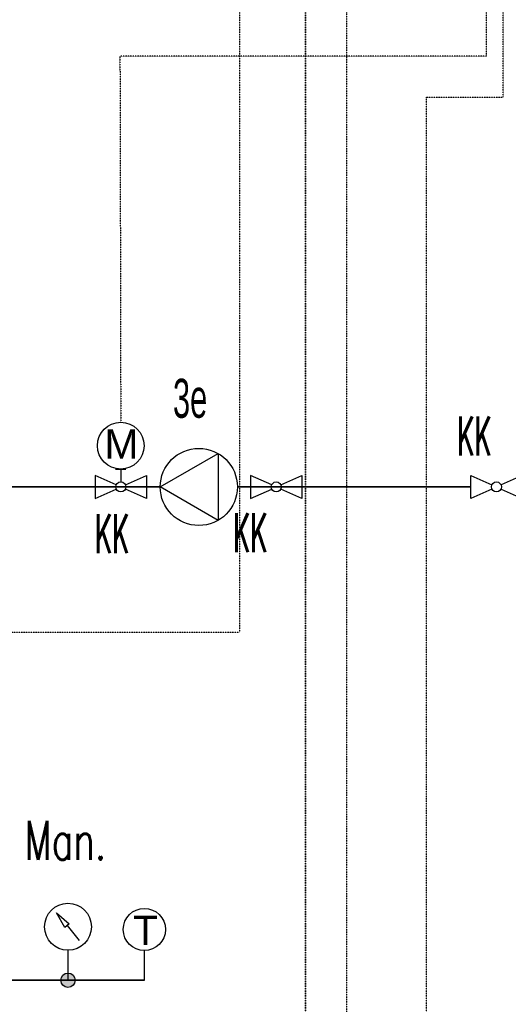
# Model space of a CAD drawing. Header units: millimetres. Extents: x -98431657 to -98227415, y -465497820 to -465456067.
# Tile 42 of 62: x -98396837 to -98396210, y -465488002 to -465486739. Entities that reach past the tile are written whole.
import ezdxf

# ---------------------------------------------------------------- set-up
doc = ezdxf.new("R2010")
doc.units = ezdxf.units.MM
doc.linetypes.add('Carkovana 0.5x', pattern=[0.14, 0.1, -0.04])
doc.linetypes.add('Teckovana', pattern=[0.06, 0, -0.06])
for name, color, linetype, lineweight in [('Pasivní chlazení', 7, 'Continuous', 25), ('WPF 1 - vrt', 7, 'Continuous', 25), ('WPF 2 - vrt', 7, 'Continuous', 25), ('základ', 7, 'Continuous', 25)]:
    doc.layers.add(name, color=color, linetype=linetype, lineweight=lineweight)
doc.styles.add('ARIAL', font='arial.ttf')
doc.styles.add('ARIALNARROW', font='ARIALN.TTF')
doc.styles.add('ROMANS', font='romans__.ttf')

msp = doc.modelspace()

# ---------------------------------------------------------------- hatches: boundary and pattern name
at = {"layer": 'základ', "true_color": 0x000000}
msp.add_hatch(color=18, dxfattribs=at).paths.add_polyline_path([(-98396784.7, -465487971.4), (-98396784.5, -465487973.2), (-98396784, -465487975), (-98396783.1, -465487976.6), (-98396781.9, -465487978.1), (-98396780.4, -465487979.2), (-98396778.7, -465487980), (-98396776.9, -465487980.5), (-98396775, -465487980.6), (-98396773.2, -465487980.3), (-98396771.5, -465487979.7), (-98396769.9, -465487978.7), (-98396768.5, -465487977.4), (-98396767.5, -465487975.9), (-98396766.7, -465487974.1), (-98396766.3, -465487972.3), (-98396766.3, -465487970.4), (-98396766.7, -465487968.6), (-98396767.5, -465487966.9), (-98396768.5, -465487965.4), (-98396769.9, -465487964.1), (-98396771.5, -465487963.1), (-98396773.2, -465487962.5), (-98396775, -465487962.2), (-98396776.9, -465487962.3), (-98396778.7, -465487962.7), (-98396780.4, -465487963.6), (-98396781.9, -465487964.7), (-98396783.1, -465487966.1), (-98396784, -465487967.7), (-98396784.5, -465487969.5)])

# ---------------------------------------------------------------- linework, layer by layer
at = {"layer": 'Pasivní chlazení'}
msp.add_lwpolyline([(-98396657.1, -465487338.4), (-98396582.8, -465487295.5), (-98396582.8, -465487381.3), (-98396657.1, -465487338.4)], close=True, dxfattribs=at)
msp.add_circle((-98396607.6, -465487338.4), 49.5, dxfattribs=at)
at = {"layer": 'WPF 1 - vrt', "color": 1, "lineweight": 35}
for p, q in [((-98397090.1, -465487338.4), (-98396767.8, -465487338.4)), ((-98396740.7, -465487338.4), (-98396826, -465487338.4)), ((-98396740.7, -465487338.4), (-98396657.1, -465487338.4)), ((-98396558.1, -465487338.4), (-98396258.7, -465487338.4))]:
    msp.add_line(p, q, dxfattribs=at)
at = {"layer": 'WPF 2 - vrt'}
for p, q in [((-98396714.4, -465487315.5), (-98396701.3, -465487315.5)), ((-98396707.8, -465487315.5), (-98396707.8, -465487331.8)), ((-98396707.8, -465487315.5), (-98396707.8, -465487331.8))]:
    msp.add_line(p, q, dxfattribs=at)
for points in [[(-98396713.6, -465487335.8), (-98396740.7, -465487323.6), (-98396740.7, -465487353.3), (-98396713.6, -465487341.1)], [(-98396701.8, -465487335.8), (-98396674.7, -465487323.6), (-98396674.7, -465487353.3), (-98396701.8, -465487341.1)], [(-98396514.1, -465487335.8), (-98396541.2, -465487323.6), (-98396541.2, -465487353.3), (-98396514.1, -465487341.1)], [(-98396502.3, -465487335.8), (-98396475.2, -465487323.6), (-98396475.2, -465487353.3), (-98396502.3, -465487341.1)], [(-98396231.6, -465487341.1), (-98396258.7, -465487353.3), (-98396258.7, -465487323.6), (-98396231.6, -465487335.8)], [(-98396219.7, -465487341.1), (-98396192.6, -465487353.3), (-98396192.6, -465487323.6), (-98396219.7, -465487335.8)]]:
    msp.add_lwpolyline(points, dxfattribs=at)
at = {"layer": 'WPF 2 - vrt', "color": 0, "linetype": 'Continuous', "lineweight": 25}
msp.add_circle((-98396707.8, -465487285.5), 30, dxfattribs=at)
at = {"layer": 'WPF 2 - vrt'}
for centre in [(-98396707.7, -465487338.4), (-98396508.2, -465487338.4), (-98396225.7, -465487338.4)]:
    msp.add_circle(centre, 6.5, dxfattribs=at)
at = {"layer": 'základ', "linetype": 'Teckovana'}
for p, q in [((-98396555.3, -465486004.4), (-98396555.3, -465487524.6)), ((-98396417.8, -465488940.8), (-98396417.8, -465486210.8)), ((-98396238.6, -465486785.7), (-98396238.6, -465486503.7)), ((-98396217.2, -465486838.1), (-98396217.2, -465486503.7)), ((-98396238.6, -465486785.7), (-98396708.8, -465486785.7)), ((-98396708.8, -465486785.7), (-98396707.8, -465487255.5)), ((-98396315.4, -465488334.1), (-98396315.4, -465486838.1)), ((-98396315.4, -465486838.1), (-98396217.2, -465486838.1)), ((-98397526.4, -465487524.6), (-98396555.3, -465487524.6))]:
    msp.add_line(p, q, dxfattribs=at)
at = {"layer": 'základ', "color": 171, "linetype": 'Carkovana 0.5x', "lineweight": 35, "true_color": 0x7070ff}
msp.add_line((-98396470.8, -465488342.5), (-98396470.8, -465486088.8), dxfattribs=at)
at = {"layer": 'základ'}
for p, q in [((-98396776.7, -465487901.4), (-98396761, -465487920.6)), ((-98396775.5, -465487932.9), (-98396775.5, -465487971.4)), ((-98396677.2, -465487971.4), (-98396677.2, -465487933.4))]:
    msp.add_line(p, q, dxfattribs=at)
at = {"layer": 'základ', "color": 1, "lineweight": 35}
msp.add_line((-98397001.5, -465487971.4), (-98396677.2, -465487971.4), dxfattribs=at)
at = {"layer": 'základ'}
msp.add_lwpolyline([(-98396774, -465487899.1), (-98396779.4, -465487903.6), (-98396790.1, -465487885), (-98396774, -465487899.1)], close=True, dxfattribs=at)
for centre, radius in [((-98396775.5, -465487902.8), 30.1), ((-98396677.5, -465487906.3), 27.1), ((-98396775.5, -465487971.4), 9.22)]:
    msp.add_circle(centre, radius, dxfattribs=at)

# ---------------------------------------------------------------- texts
at = {"color": 0, "linetype": 'Continuous', "lineweight": 25, "insert": (-98396728.7, -465487302.1), "char_height": 37.5, "width": 62.32, "attachment_point": 7, "style": 'ARIAL'}
msp.add_mtext('{\\fArial|i0|b0;\\H37.500000;\\W1.000000;\\C7;M}\\P', dxfattribs=at)
at = {"color": 5, "linetype": 'Continuous', "lineweight": 35, "insert": (-98396692.1, -465487888.7), "char_height": 37.5, "width": 50.236, "attachment_point": 1, "style": 'ARIAL'}
msp.add_mtext('{\\fArial|i0|b0;\\H37.500000;\\W1.000000;\\C5;T}\\P', dxfattribs=at)
at = {"layer": 'WPF 1 - vrt', "insert": (-98396618.8, -465487225), "char_height": 50, "width": 61.553, "attachment_point": 5, "style": 'ARIALNARROW'}
msp.add_mtext('\\W0.69;3e', dxfattribs=at)
at = {"layer": 'WPF 2 - vrt', "char_height": 50, "width": 70.486, "attachment_point": 4, "style": 'ROMANS'}
for insert in [(-98396275.9, -465487273.2), (-98396740.8, -465487398.4), (-98396563.5, -465487397.2)]:
    msp.add_mtext('\\W0.49;KK', dxfattribs=dict(at, insert=insert))
at = {"layer": 'základ', "insert": (-98396831.3, -465487816.9), "char_height": 50, "width": 145.39, "attachment_point": 7, "style": 'ROMANS'}
msp.add_mtext('\\W0.68;Man.', dxfattribs=at)

doc.saveas('drawing.dxf')
